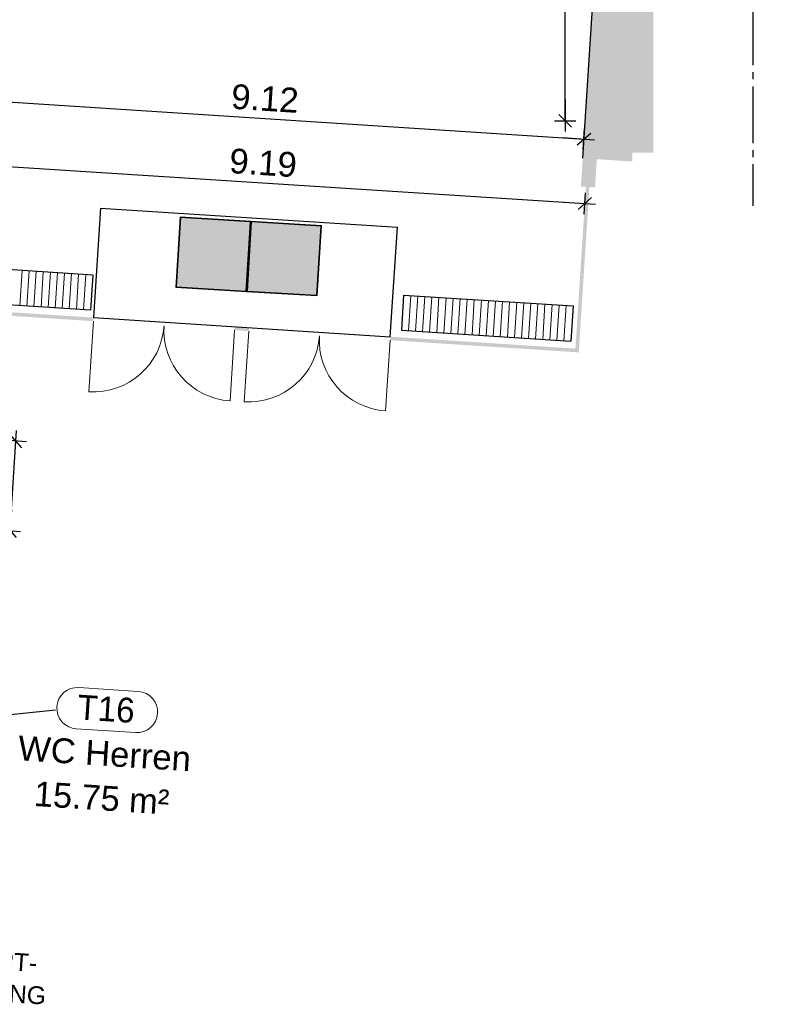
# Model space of a CAD drawing. Header units: metres. Extents: x -15.7 to 45.4, y -8.3 to 46.7.
# Tile 13 of 16: x 34.8 to 45.4, y -4.8 to 9.1. Entities that reach past the tile are written whole.
import ezdxf

# ---------------------------------------------------------------- set-up
doc = ezdxf.new("R2010")
doc.units = ezdxf.units.M
doc.header["$PDMODE"] = 65
doc.linetypes.add('AUSGEZOGEN', pattern=[0])
doc.linetypes.add('STRICHPUNKT2_S5', pattern=[1.1, 0.8, -0.1, 0.1, -0.1])
doc.layers.add('XR$1$_36737_1', color=7, linetype='Continuous')
for name, color, linetype, lineweight in [('XR$1$Allgemein', 7, 'AUSGEZOGEN', 25), ('XR$1$Allgemein01', 7, 'AUSGEZOGEN', 25), ('XR$1$Allgemein02', 7, 'AUSGEZOGEN', 25), ('XR$1$Beschriften', 7, 'AUSGEZOGEN', 25), ('XR$1$Maßlinie 1_100', 7, 'AUSGEZOGEN', 25), ('XR$1$Raum', 7, 'AUSGEZOGEN', 25), ('XR$1$Schnitt', 7, 'AUSGEZOGEN', 25), ('XR$1$Schraffur_1', 7, 'AUSGEZOGEN', 13), ('XR$1$STANDARD_1', 7, 'AUSGEZOGEN', 25)]:
    doc.layers.add(name, color=color, linetype=linetype, lineweight=lineweight)
doc.styles.add('ARIAL', font='arial.ttf')
doc.dimstyles.new('DIMSTYLE_2', dxfattribs={"dimtxt": 0.35, "dimasz": 0.3, "dimexe": 0, "dimexo": 1e-06, "dimgap": 0.175, "dimtad": 2, "dimrnd": 0.005, "dimzin": 4, "dimdsep": 46, "dimtxsty": 'ARIAL', "dimblk1": 'ALL_ML_STRICH', "dimblk2": 'ALL_ML_STRICH', "dimsah": 1, "dimcen": 0, "dimse1": 1, "dimse2": 1, "dimclrd": 7, "dimclre": 7, "dimclrt": 7, "dimadec": 0, "dimazin": 0, "dimtfac": 1, "dimtdec": 0, "dimtix": 1, "dimtmove": 2, "dimatfit": 3, "dimfxl": 0, "dimtzin": 0, "dimlwd": 0, "dimlwe": 25, "dimarcsym": 0})
doc.dimstyles.new('DIMSTYLE_3', dxfattribs={"dimtxt": 0.35, "dimasz": 0.3, "dimexe": 0, "dimexo": 1e-06, "dimgap": 0.175, "dimtad": 2, "dimrnd": 0.005, "dimzin": 4, "dimdsep": 46, "dimtxsty": 'ARIAL', "dimblk1": 'ALL_ML_STRICH', "dimblk2": 'ALL_ML_STRICH', "dimsah": 1, "dimcen": 0, "dimse1": 1, "dimse2": 1, "dimclrd": 7, "dimclre": 7, "dimclrt": 7, "dimadec": 0, "dimazin": 0, "dimtfac": 1, "dimtdec": 0, "dimtix": 1, "dimtmove": 2, "dimatfit": 3, "dimfxl": 0, "dimtzin": 0, "dimlwd": 0, "dimlwe": 25, "dimarcsym": 0})
doc.dimstyles.new('DIMSTYLE_7', dxfattribs={"dimtxt": 0.35, "dimasz": 0.3, "dimexe": 0, "dimexo": 1e-06, "dimgap": 0.175, "dimtad": 2, "dimrnd": 0.005, "dimzin": 4, "dimdsep": 46, "dimtxsty": 'ARIAL', "dimblk1": 'ALL_ML_STRICH', "dimblk2": 'ALL_ML_STRICH', "dimsah": 1, "dimcen": 0, "dimse1": 1, "dimse2": 1, "dimclrd": 7, "dimclre": 7, "dimclrt": 7, "dimadec": 0, "dimazin": 0, "dimtfac": 1, "dimtdec": 0, "dimtix": 1, "dimtmove": 2, "dimatfit": 3, "dimfxl": 0, "dimtvp": 1.2, "dimtzin": 0, "dimlwd": 0, "dimlwe": 25, "dimarcsym": 0})

# ---------------------------------------------------------------- blocks, each defined once
blk = doc.blocks.new('ALL_ML_STRICH')
at = {"color": 0, "linetype": 'ByBlock', "lineweight": -2}
for p, q in [((0, -0.5), (0, 0.5)), ((-1, 0), (0.5, 0)), ((-0.3, -0.3), (0.3, 0.3))]:
    blk.add_line(p, q, dxfattribs=at)
blk = doc.blocks.new('*D12')
at = {"layer": 'DEFPOINTS', "color": 7, "linetype": 'AUSGEZOGEN', "lineweight": 25, "transparency": 33554687}
for p in [(43.79, 14.088), (42.542, 7.658), (45.37, 7.658)]:
    blk.add_point(p, dxfattribs=at)
at = {"layer": 'XR$1$Maßlinie 1_100', "color": 7, "linetype": 'AUSGEZOGEN', "lineweight": -2, "transparency": 33554687}
blk.add_line((42.542, 7.658), (42.542, 14.088), dxfattribs=at)
at = {"layer": 'XR$1$Maßlinie 1_100', "color": 7, "linetype": 'AUSGEZOGEN', "lineweight": 25, "transparency": 33554687, "xscale": 0.3, "yscale": 0.3, "zscale": 0.3}
for p, rotation in [((42.542, 14.088), 90), ((42.542, 7.658), 270)]:
    blk.add_blockref('ALL_ML_STRICH', p, dxfattribs=dict(at, rotation=rotation))
at = {"layer": 'XR$1$Maßlinie 1_100', "color": 7, "linetype": 'AUSGEZOGEN', "lineweight": 25, "transparency": 33554687, "insert": (42.26, 10.898), "char_height": 0.35, "width": 1.4, "attachment_point": 5, "rotation": 90, "style": 'ARIAL'}
blk.add_mtext('\\A1;{\\A1;{6.43\\H0.231000;\\S^ ;}}', dxfattribs=at)
blk = doc.blocks.new('*D46')
at = {"layer": 'DEFPOINTS', "color": 7, "linetype": 'AUSGEZOGEN', "lineweight": 25, "transparency": 33554687}
for p in [(32.623, 3.272), (32.541, 2.005), (34.703, 1.866)]:
    blk.add_point(p, dxfattribs=at)
at = {"layer": 'XR$1$Allgemein', "color": 7, "linetype": 'AUSGEZOGEN', "lineweight": -2, "transparency": 33554687}
blk.add_line((34.703, 1.866), (34.784, 3.133), dxfattribs=at)
at = {"layer": 'XR$1$Allgemein', "color": 7, "linetype": 'AUSGEZOGEN', "lineweight": 25, "transparency": 33554687, "xscale": 0.3, "yscale": 0.3, "zscale": 0.3}
for p, rotation in [((34.784, 3.133), 86.31782446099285), ((34.703, 1.866), 266.3178244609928)]:
    blk.add_blockref('ALL_ML_STRICH', p, dxfattribs=dict(at, rotation=rotation))
at = {"layer": 'XR$1$Allgemein', "color": 7, "linetype": 'AUSGEZOGEN', "lineweight": 25, "transparency": 33554687, "insert": (34.471, 2.543), "char_height": 0.35, "width": 1.4, "attachment_point": 5, "rotation": 86.3178, "style": 'ARIAL'}
blk.add_mtext('\\A1;{\\A1;{1.27\\H0.231000;\\S^ ;}}', dxfattribs=at)
blk = doc.blocks.new('*D66')
at = {"layer": 'DEFPOINTS', "color": 7, "linetype": 'AUSGEZOGEN', "lineweight": 25, "transparency": 33554687}
for p in [(33.771, 8.97), (33.708, 7.986), (42.766, 6.728)]:
    blk.add_point(p, dxfattribs=at)
at = {"layer": 'XR$1$Allgemein', "color": 7, "linetype": 'AUSGEZOGEN', "lineweight": -2, "transparency": 33554687}
blk.add_line((33.708, 7.986), (42.809, 7.4), dxfattribs=at)
at = {"layer": 'XR$1$Allgemein', "color": 7, "linetype": 'AUSGEZOGEN', "lineweight": 25, "transparency": 33554687, "yscale": 0.3, "zscale": 0.3}
for p, xscale, rotation in [((33.708, 7.986), 0.2999999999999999, 176.3178244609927), ((42.809, 7.4), 0.3, 356.3178244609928)]:
    blk.add_blockref('ALL_ML_STRICH', p, dxfattribs=dict(at, xscale=xscale, rotation=rotation))
at = {"layer": 'XR$1$Allgemein', "color": 7, "linetype": 'AUSGEZOGEN', "lineweight": 25, "transparency": 33554687, "insert": (38.304, 7.971), "char_height": 0.35, "width": 1.4, "attachment_point": 5, "rotation": 356.3178, "style": 'ARIAL'}
blk.add_mtext('\\A1;{\\A1;{9.12\\H0.231000;\\S^ ;}}', dxfattribs=at)
blk = doc.blocks.new('*D67')
at = {"layer": 'DEFPOINTS', "color": 7, "linetype": 'AUSGEZOGEN', "lineweight": 25, "transparency": 33554687}
for p in [(33.65, 7.078), (42.836, 6.724), (33.514, 4.979)]:
    blk.add_point(p, dxfattribs=at)
at = {"layer": 'XR$1$Allgemein', "color": 7, "linetype": 'AUSGEZOGEN', "lineweight": -2, "transparency": 33554687}
blk.add_line((33.65, 7.078), (42.821, 6.488), dxfattribs=at)
at = {"layer": 'XR$1$Allgemein', "color": 7, "linetype": 'AUSGEZOGEN', "lineweight": 25, "transparency": 33554687, "yscale": 0.3, "zscale": 0.3}
for p, xscale, rotation in [((33.65, 7.078), 0.2999999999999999, 176.3178244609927), ((42.821, 6.488), 0.3, 356.3178244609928)]:
    blk.add_blockref('ALL_ML_STRICH', p, dxfattribs=dict(at, xscale=xscale, rotation=rotation))
at = {"layer": 'XR$1$Allgemein', "color": 7, "linetype": 'AUSGEZOGEN', "lineweight": 25, "transparency": 33554687, "insert": (38.278, 7.062), "char_height": 0.35, "width": 1.4, "attachment_point": 5, "rotation": 356.3178, "style": 'ARIAL'}
blk.add_mtext('\\A1;{\\A1;{9.19\\H0.231000;\\S^ ;}}', dxfattribs=at)
blk = doc.blocks.new('Notausgang_1', base_point=(14.397, 3.905))
at = {"layer": 'XR$1$_36737_1', "linetype": 'AUSGEZOGEN', "lineweight": 13, "true_color": 0x000000, "transparency": 33554687}
h = blk.add_hatch(color=18, dxfattribs=at)
h.paths.add_polyline_path([(14.897, 4.41), (13.897, 4.41), (13.897, 3.41), (14.897, 3.41)])
h.paths.add_polyline_path([(14.887, 4.4), (14.887, 3.42), (13.907, 3.42), (13.907, 4.4)], flags=16)
at = {"layer": 'XR$1$_36737_1', "linetype": 'AUSGEZOGEN', "lineweight": 13, "transparency": 33554687}
blk.add_hatch(color=7, dxfattribs=at).paths.add_polyline_path([(13.907, 4.4), (13.907, 3.42), (14.887, 3.42), (14.887, 4.4)])
at = {"layer": 'XR$1$_36737_1', "linetype": 'AUSGEZOGEN', "lineweight": 13, "true_color": 0x009e28, "transparency": 33554687}
h = blk.add_hatch(color=104, dxfattribs=at)
h.paths.add_polyline_path([(14.338, 4.197), (14.331, 4.198), (14.324, 4.199), (14.317, 4.199), (14.31, 4.198), (14.304, 4.197), (14.297, 4.195), (14.291, 4.192), (14.285, 4.189), (14.279, 4.185), (14.274, 4.18), (14.269, 4.175), (14.265, 4.17), (14.262, 4.164), (14.259, 4.158), (14.256, 4.152), (14.255, 4.145), (14.254, 4.138), (14.253, 4.132), (14.254, 4.125), (14.255, 4.118), (14.256, 4.111), (14.259, 4.105), (14.262, 4.099), (14.265, 4.093), (14.269, 4.088), (14.274, 4.083), (14.279, 4.078), (14.285, 4.074), (14.291, 4.071), (14.297, 4.068), (14.304, 4.066), (14.31, 4.065), (14.317, 4.064), (14.324, 4.064), (14.331, 4.065), (14.338, 4.066), (14.344, 4.068), (14.35, 4.071), (14.356, 4.074), (14.362, 4.078), (14.367, 4.083), (14.372, 4.088), (14.376, 4.093), (14.38, 4.099), (14.383, 4.105), (14.385, 4.111), (14.387, 4.118), (14.388, 4.125), (14.388, 4.132), (14.388, 4.138), (14.387, 4.145), (14.385, 4.152), (14.383, 4.158), (14.38, 4.164), (14.376, 4.17), (14.372, 4.175), (14.367, 4.18), (14.362, 4.185), (14.356, 4.189), (14.35, 4.192), (14.344, 4.195)])
h.paths.add_polyline_path([(13.927, 3.44), (14.867, 3.44), (14.867, 4.38), (13.927, 4.38)])
h.paths.add_polyline_path([(14.146, 3.501), (14.146, 3.846), (14.278, 3.846), (14.278, 3.846), (14.279, 3.846), (14.279, 3.846), (14.279, 3.846), (14.28, 3.846), (14.28, 3.846), (14.28, 3.846), (14.281, 3.846), (14.281, 3.847), (14.282, 3.847), (14.282, 3.847), (14.282, 3.847), (14.283, 3.847), (14.283, 3.847), (14.283, 3.848), (14.284, 3.848), (14.284, 3.848), (14.284, 3.848), (14.284, 3.848), (14.285, 3.849), (14.285, 3.849), (14.285, 3.849), (14.286, 3.85), (14.286, 3.85), (14.286, 3.85), (14.286, 3.85), (14.286, 3.851), (14.287, 3.851), (14.287, 3.851), (14.287, 3.852), (14.287, 3.852), (14.318, 3.926), (14.405, 3.787), (14.405, 3.787), (14.405, 3.787), (14.405, 3.786), (14.406, 3.786), (14.406, 3.786), (14.406, 3.785), (14.406, 3.785), (14.406, 3.785), (14.406, 3.784), (14.406, 3.784), (14.406, 3.784), (14.406, 3.783), (14.406, 3.783), (14.406, 3.782), (14.406, 3.782), (14.406, 3.782), (14.406, 3.781), (14.406, 3.781), (14.406, 3.781), (14.406, 3.78), (14.406, 3.78), (14.406, 3.78), (14.406, 3.779), (14.406, 3.779), (14.406, 3.778), (14.406, 3.778), (14.406, 3.778), (14.405, 3.777), (14.405, 3.777), (14.405, 3.777), (14.405, 3.776), (14.229, 3.505), (14.302, 3.505), (14.466, 3.746), (14.466, 3.629), (14.466, 3.627), (14.466, 3.626), (14.467, 3.625), (14.467, 3.623), (14.467, 3.622), (14.467, 3.621), (14.468, 3.62), (14.468, 3.619), (14.469, 3.618), (14.469, 3.616), (14.47, 3.615), (14.471, 3.614), (14.472, 3.613), (14.472, 3.612), (14.473, 3.611), (14.474, 3.61), (14.475, 3.61), (14.476, 3.609), (14.477, 3.608), (14.478, 3.607), (14.479, 3.607), (14.48, 3.606), (14.481, 3.606), (14.483, 3.605), (14.484, 3.605), (14.485, 3.604), (14.486, 3.604), (14.488, 3.604), (14.489, 3.604), (14.49, 3.604), (14.491, 3.604), (14.693, 3.604), (14.692, 3.606), (14.691, 3.609), (14.691, 3.612), (14.69, 3.615), (14.689, 3.618), (14.687, 3.62), (14.686, 3.623), (14.685, 3.626), (14.683, 3.628), (14.681, 3.631), (14.68, 3.633), (14.678, 3.635), (14.676, 3.638), (14.674, 3.64), (14.671, 3.642), (14.669, 3.644), (14.667, 3.645), (14.664, 3.647), (14.662, 3.649), (14.659, 3.65), (14.657, 3.651), (14.654, 3.653), (14.651, 3.654), (14.648, 3.655), (14.645, 3.655), (14.643, 3.656), (14.64, 3.657), (14.637, 3.657), (14.634, 3.657), (14.631, 3.658), (14.628, 3.658), (14.533, 3.658), (14.533, 3.789), (14.533, 3.789), (14.533, 3.79), (14.533, 3.791), (14.533, 3.792), (14.533, 3.793), (14.533, 3.794), (14.533, 3.795), (14.532, 3.795), (14.532, 3.796), (14.532, 3.797), (14.532, 3.798), (14.532, 3.799), (14.532, 3.8), (14.531, 3.8), (14.531, 3.801), (14.531, 3.802), (14.531, 3.803), (14.531, 3.804), (14.53, 3.805), (14.53, 3.805), (14.53, 3.806), (14.529, 3.807), (14.529, 3.808), (14.529, 3.809), (14.528, 3.809), (14.528, 3.81), (14.528, 3.811), (14.527, 3.812), (14.527, 3.812), (14.526, 3.813), (14.526, 3.814), (14.418, 3.998), (14.512, 3.998), (14.513, 3.998), (14.513, 3.998), (14.513, 3.998), (14.514, 3.998), (14.514, 3.997), (14.514, 3.997), (14.515, 3.997), (14.515, 3.997), (14.515, 3.997), (14.516, 3.997), (14.516, 3.997), (14.516, 3.997), (14.517, 3.997), (14.517, 3.996), (14.517, 3.996), (14.518, 3.996), (14.518, 3.996), (14.518, 3.996), (14.518, 3.996), (14.519, 3.995), (14.519, 3.995), (14.519, 3.995), (14.519, 3.995), (14.52, 3.994), (14.52, 3.994), (14.52, 3.994), (14.52, 3.994), (14.521, 3.993), (14.521, 3.993), (14.521, 3.993), (14.521, 3.993), (14.552, 3.936), (14.554, 3.934), (14.556, 3.933), (14.558, 3.932), (14.56, 3.931), (14.562, 3.93), (14.564, 3.929), (14.566, 3.929), (14.569, 3.929), (14.571, 3.929), (14.573, 3.929), (14.575, 3.929), (14.578, 3.929), (14.58, 3.93), (14.582, 3.931), (14.584, 3.932), (14.586, 3.933), (14.588, 3.935), (14.589, 3.936), (14.591, 3.938), (14.592, 3.94), (14.594, 3.942), (14.595, 3.944), (14.596, 3.946), (14.596, 3.948), (14.597, 3.95), (14.597, 3.952), (14.597, 3.955), (14.597, 3.957), (14.597, 3.959), (14.596, 3.961), (14.596, 3.964), (14.562, 4.026), (14.561, 4.027), (14.56, 4.028), (14.559, 4.03), (14.558, 4.031), (14.557, 4.033), (14.556, 4.034), (14.555, 4.035), (14.553, 4.036), (14.552, 4.038), (14.551, 4.039), (14.55, 4.04), (14.548, 4.041), (14.547, 4.042), (14.545, 4.043), (14.544, 4.044), (14.542, 4.045), (14.541, 4.045), (14.539, 4.046), (14.538, 4.047), (14.536, 4.047), (14.535, 4.048), (14.533, 4.049), (14.531, 4.049), (14.53, 4.05), (14.528, 4.05), (14.526, 4.05), (14.525, 4.051), (14.523, 4.051), (14.521, 4.051), (14.52, 4.051), (14.518, 4.051), (14.337, 4.051), (14.335, 4.051), (14.333, 4.051), (14.331, 4.051), (14.329, 4.05), (14.327, 4.05), (14.325, 4.05), (14.323, 4.049), (14.321, 4.049), (14.319, 4.048), (14.318, 4.047), (14.316, 4.046), (14.314, 4.046), (14.312, 4.045), (14.311, 4.044), (14.309, 4.043), (14.307, 4.042), (14.306, 4.04), (14.304, 4.039), (14.303, 4.038), (14.301, 4.037), (14.3, 4.035), (14.299, 4.034), (14.297, 4.032), (14.296, 4.031), (14.295, 4.029), (14.294, 4.027), (14.293, 4.026), (14.292, 4.024), (14.291, 4.022), (14.291, 4.02), (14.29, 4.019), (14.247, 3.905), (14.247, 3.905), (14.246, 3.904), (14.246, 3.904), (14.246, 3.904), (14.246, 3.903), (14.246, 3.903), (14.245, 3.903), (14.245, 3.902), (14.245, 3.902), (14.245, 3.902), (14.244, 3.901), (14.244, 3.901), (14.244, 3.901), (14.244, 3.901), (14.243, 3.9), (14.243, 3.9), (14.243, 3.9), (14.242, 3.9), (14.242, 3.9), (14.242, 3.899), (14.241, 3.899), (14.241, 3.899), (14.241, 3.899), (14.24, 3.899), (14.24, 3.899), (14.239, 3.899), (14.239, 3.899), (14.239, 3.899), (14.238, 3.899), (14.238, 3.898), (14.237, 3.898), (14.146, 3.898), (14.146, 4.297), (14.647, 4.297), (14.647, 3.675), (14.65, 3.674), (14.653, 3.673), (14.656, 3.672), (14.659, 3.671), (14.662, 3.67), (14.665, 3.668), (14.668, 3.667), (14.671, 3.665), (14.673, 3.664), (14.676, 3.662), (14.679, 3.66), (14.681, 3.658), (14.683, 3.656), (14.686, 3.654), (14.688, 3.652), (14.69, 3.65), (14.692, 3.647), (14.694, 3.645), (14.696, 3.642), (14.698, 3.64), (14.7, 3.637), (14.702, 3.634), (14.703, 3.632), (14.705, 3.629), (14.706, 3.626), (14.707, 3.623), (14.708, 3.62), (14.709, 3.617), (14.71, 3.614), (14.711, 3.611), (14.711, 3.608), (14.711, 3.588), (14.647, 3.588), (14.647, 3.503), (14.705, 3.445), (14.354, 3.445), (14.305, 3.494), (14.23, 3.494), (14.278, 3.445), (14.203, 3.445)], flags=16)
at = {"layer": 'XR$1$_36737_1', "color": 7, "linetype": 'AUSGEZOGEN', "lineweight": 13, "transparency": 33554687}
blk.add_line((13.897, 4.41), (14.897, 4.41), dxfattribs=at)
blk.add_lwpolyline([(14.897, 4.41), (14.897, 3.41), (13.897, 3.41), (13.897, 4.41)], dxfattribs=at)
blk.add_lwpolyline([(13.907, 3.42), (13.907, 4.4), (14.887, 4.4), (14.887, 3.42), (13.907, 3.42)], close=True, dxfattribs=at)
blk = doc.blocks.new('Richtungspfeil gerade_1', base_point=(17.392, 4.905))
at = {"layer": 'XR$1$_36737_1', "linetype": 'AUSGEZOGEN', "lineweight": 13, "true_color": 0x000000, "transparency": 33554687}
h = blk.add_hatch(color=18, dxfattribs=at)
h.paths.add_polyline_path([(16.897, 4.4), (16.897, 5.4), (17.897, 5.4), (17.897, 4.4)], flags=16)
h.paths.add_polyline_path([(16.907, 4.41), (17.887, 4.41), (17.887, 5.39), (16.907, 5.39)])
at = {"layer": 'XR$1$_36737_1', "linetype": 'AUSGEZOGEN', "lineweight": 13, "transparency": 33554687}
blk.add_hatch(color=7, dxfattribs=at).paths.add_polyline_path([(16.907, 5.39), (17.887, 5.39), (17.887, 4.41), (16.907, 4.41)], flags=16)
at = {"layer": 'XR$1$_36737_1', "linetype": 'AUSGEZOGEN', "lineweight": 13, "true_color": 0x009e28, "transparency": 33554687}
h = blk.add_hatch(color=104, dxfattribs=at)
h.paths.add_polyline_path([(16.927, 4.43), (16.927, 5.37), (17.867, 5.37), (17.867, 4.43)], flags=16)
h.paths.add_polyline_path([(17.321, 4.963), (17.321, 4.559), (17.5, 4.559), (17.5, 4.963), (17.729, 4.723), (17.729, 4.956), (17.41, 5.275), (17.092, 4.956), (17.092, 4.723)])
at = {"layer": 'XR$1$_36737_1', "color": 7, "linetype": 'AUSGEZOGEN', "lineweight": 13, "transparency": 33554687}
for p, q in [((16.897, 5.4), (16.897, 4.4)), ((16.897, 4.41), (17.897, 4.41))]:
    blk.add_line(p, q, dxfattribs=at)
blk.add_lwpolyline([(16.897, 4.4), (17.897, 4.4), (17.897, 5.4), (16.897, 5.4)], dxfattribs=at)
blk.add_lwpolyline([(17.887, 5.39), (16.907, 5.39), (16.907, 4.41), (17.887, 4.41), (17.887, 5.39)], close=True, dxfattribs=at)

msp = doc.modelspace()

# ---------------------------------------------------------------- hatches: boundary and pattern name
at = {"layer": 'XR$1$Allgemein01', "linetype": 'AUSGEZOGEN', "lineweight": 18, "transparency": 33554687}
for points in [[(43.4902, 7.0824), (43.4902, 19.4579), (43.1902, 19.4772), (43.1886, 13.2968), (42.7916, 7.1273)], [(43.4902, 12.9128), (43.4902, 7.5079), (43.7902, 7.5079), (43.7902, 12.9128)], [(43.4902, 7.2079), (43.7902, 7.2079), (43.7902, 7.5079), (43.4902, 7.5079)], [(42.9655, 6.7153), (42.9912, 7.1145), (42.7916, 7.1273), (42.7659, 6.7282)]]:
    msp.add_hatch(color=252, dxfattribs=at).paths.add_polyline_path(points)
at = {"layer": 'XR$1$Allgemein02', "linetype": 'AUSGEZOGEN', "lineweight": 18, "transparency": 33554687}
for points in [[(42.7386, 4.4352), (42.8857, 6.7205), (42.8358, 6.7237), (42.6887, 4.4384)], [(33.5145, 4.9787), (35.8796, 4.8265), (35.8828, 4.8764), (33.5177, 5.0286)], [(37.8787, 4.748), (37.8754, 4.6981), (38.075, 4.6852), (38.0782, 4.7351)], [(40.0709, 4.5568), (42.7354, 4.3853), (42.7386, 4.4352), (40.0741, 4.6067)]]:
    msp.add_hatch(color=252, dxfattribs=at).paths.add_polyline_path(points)

# ---------------------------------------------------------------- linework, layer by layer
at = {"layer": 'XR$1$Allgemein01', "color": 7, "linetype": 'AUSGEZOGEN', "lineweight": 25, "transparency": 33554687}
msp.add_line((42.7916, 7.1273), (43.1886, 13.2968), dxfattribs=at)
at = {"layer": 'XR$1$Allgemein02', "color": 7, "linetype": 'AUSGEZOGEN', "lineweight": 25, "transparency": 33554687}
for p, q in [((35.9823, 6.4232), (35.8828, 4.8764)), ((35.9823, 6.4232), (40.1737, 6.1535)), ((40.0741, 4.6067), (40.1737, 6.1535)), ((35.8714, 5.4784), (33.5562, 5.6274)), ((35.8714, 5.4784), (35.8393, 4.9794)), ((40.2623, 5.1958), (40.2302, 4.6968)), ((40.2623, 5.1958), (42.6574, 5.0417)), ((35.8393, 4.9794), (33.5241, 5.1284)), ((42.6574, 5.0417), (42.6253, 4.5427)), ((35.8828, 4.8764), (40.0741, 4.6067)), ((40.2302, 4.6968), (42.6253, 4.5427))]:
    msp.add_line(p, q, dxfattribs=at)
at = {"layer": 'XR$1$Allgemein02', "color": 7, "linetype": 'AUSGEZOGEN', "lineweight": 13, "transparency": 33554687}
for p, q in [((34.8735, 5.5426), (34.8414, 5.0436)), ((34.9733, 5.5362), (34.9412, 5.0372)), ((35.0731, 5.5297), (35.041, 5.0308)), ((35.1729, 5.5233), (35.1408, 5.0244)), ((35.2727, 5.5169), (35.2406, 5.0179)), ((35.3725, 5.5105), (35.3403, 5.0115)), ((35.4722, 5.5041), (35.4401, 5.0051)), ((35.572, 5.4976), (35.5399, 4.9987)), ((35.6718, 5.4912), (35.6397, 4.9922)), ((35.7716, 5.4848), (35.7395, 4.9858)), ((40.3621, 5.1894), (40.33, 4.6904)), ((40.4619, 5.1829), (40.4298, 4.684)), ((40.5617, 5.1765), (40.5296, 4.6776)), ((40.6615, 5.1701), (40.6294, 4.6711)), ((40.7613, 5.1637), (40.7292, 4.6647)), ((40.8611, 5.1573), (40.829, 4.6583)), ((40.9609, 5.1508), (40.9288, 4.6519)), ((41.0607, 5.1444), (41.0286, 4.6454)), ((41.1605, 5.138), (41.1284, 4.639)), ((41.2603, 5.1316), (41.2282, 4.6326)), ((41.3601, 5.1251), (41.328, 4.6262)), ((41.4599, 5.1187), (41.4278, 4.6198)), ((41.5597, 5.1123), (41.5275, 4.6133)), ((41.6594, 5.1059), (41.6273, 4.6069)), ((41.7592, 5.0995), (41.7271, 4.6005)), ((41.859, 5.093), (41.8269, 4.5941)), ((41.9588, 5.0866), (41.9267, 4.5876)), ((42.0586, 5.0802), (42.0265, 4.5812)), ((42.1584, 5.0738), (42.1263, 4.5748)), ((42.2582, 5.0673), (42.2261, 4.5684)), ((42.358, 5.0609), (42.3259, 4.562)), ((42.4578, 5.0545), (42.4257, 4.5555)), ((42.5576, 5.0481), (42.5255, 4.5491))]:
    msp.add_line(p, q, dxfattribs=at)
at = {"layer": 'XR$1$Allgemein02', "color": 7, "linetype": 'AUSGEZOGEN', "lineweight": 18, "transparency": 33554687}
for p, q in [((35.8796, 4.8265), (35.8154, 3.8286)), ((37.8754, 4.6981), (37.8112, 3.7001)), ((38.075, 4.6852), (38.0108, 3.6873)), ((40.0709, 4.5568), (40.0067, 3.5588))]:
    msp.add_line(p, q, dxfattribs=at)
for centre, start, end in [((35.8796, 4.8265), 266.31782, 356.31782), ((37.8754, 4.6981), 176.31782, 266.31782), ((38.075, 4.6852), 266.31782, 356.31782), ((40.0709, 4.5568), 176.31782, 266.31782)]:
    msp.add_arc(centre, 1, start, end, dxfattribs=at)
at = {"layer": 'XR$1$Raum', "color": 7, "linetype": 'AUSGEZOGEN', "lineweight": 18, "transparency": 33554687}
for p, q in [((36.5145, -0.4051), (35.6737, -0.351)), ((36.4771, -0.9872), (35.6363, -0.9331))]:
    msp.add_line(p, q, dxfattribs=at)
for centre, start, end in [((35.655, -0.642), 86.31782, 266.31782), ((36.4958, -0.6961), 266.31782, 86.31782)]:
    msp.add_arc(centre, 0.2917, start, end, dxfattribs=at)
at = {"layer": 'XR$1$Schnitt', "color": 7, "linetype": 'STRICHPUNKT2_S5', "lineweight": 25, "transparency": 33554687}
msp.add_line((45.1936, 19.1436), (45.1936, 6.4536), dxfattribs=at)
at = {"layer": 'XR$1$Schraffur_1', "color": 7, "linetype": 'AUSGEZOGEN', "lineweight": 25, "transparency": 33554687}
msp.add_line((32.1686, -1.0015), (35.3459, -0.6646), dxfattribs=at)

# ---------------------------------------------------------------- block references
at = {"layer": 'XR$1$STANDARD_1', "color": 7, "linetype": 'AUSGEZOGEN', "lineweight": 18, "transparency": 33554687, "rotation": 176.5841961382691}
msp.add_blockref('Richtungspfeil gerade_1', (37.5792, 5.7651), dxfattribs=at)
at = {"layer": 'XR$1$STANDARD_1', "color": 7, "linetype": 'AUSGEZOGEN', "lineweight": 18, "transparency": 33554687, "xscale": -1, "rotation": 356.5841961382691}
msp.add_blockref('Notausgang_1', (38.5724, 5.7058), dxfattribs=at)

# ---------------------------------------------------------------- texts
at = {"layer": 'XR$1$Beschriften', "color": 7, "linetype": 'AUSGEZOGEN', "lineweight": 25, "transparency": 33554687, "insert": (34.4445, -4.079), "char_height": 0.25, "width": 1.737636, "attachment_point": 2, "rotation": 356.31782, "line_spacing_factor": 1.084337, "style": 'ARIAL'}
msp.add_mtext('\\A1;{\\fArial|i0|b0;\\H0.250000;\\W1.000000;\\C7;HAUPT-}\\P{\\fArial|i0|b0;\\H0.250000;\\W1.000000;\\C7;EINGANG}\\P', dxfattribs=at)
at = {"layer": 'XR$1$Raum', "color": 7, "linetype": 'AUSGEZOGEN', "lineweight": 18, "transparency": 33554687, "char_height": 0.35, "rotation": 356.31782, "style": 'ARIAL'}
for s, insert, width, attachment_point in [('\\W0.96;T16', (35.6445, -0.805), 1.011147, 7), ('\\W1.00;WC Herren', (36.0261, -1.4609), 2.631375, 8), ('\\W0.99;15.75 m²', (35.9856, -2.0896), 2.109583, 8)]:
    msp.add_mtext(s, dxfattribs=dict(at, insert=insert, width=width, attachment_point=attachment_point))

# ---------------------------------------------------------------- dimensions: what is measured, and where the dimension line sits
at = {"layer": 'XR$1$Allgemein', "color": 7, "linetype": 'AUSGEZOGEN', "lineweight": 25, "transparency": 33554687}
for base, p1, p2, angle, dimstyle, picture, middle in [((42.8092, 7.4), (33.7714, 8.9704), (42.7659, 6.7282), 356.31782, 'DIMSTYLE_3', '*D66', (38.3036, 7.9715)), ((42.8206, 6.4883), (33.5145, 4.9787), (42.8358, 6.7237), 356.31782, 'DIMSTYLE_3', '*D67', (38.278, 7.0621)), ((34.7843, 3.1333), (32.5415, 2.0051), (32.623, 3.2724), 86.31782, 'DIMSTYLE_7', '*D46', (34.4707, 2.5426))]:
    dim = msp.add_linear_dim(base=base, p1=p1, p2=p2, angle=angle, dimstyle=dimstyle, override={"dimpost": '<>', "dimclrd": 7, "dimclre": 7, "dimclrt": 7, "dimlwd": 0, "dimlwe": 25}, dxfattribs=at)
    dim.commit()
    dim.dimension.update_dxf_attribs({"geometry": picture, "text_midpoint": middle, "dimtype": 160})
at = {"layer": 'XR$1$Maßlinie 1_100', "color": 7, "linetype": 'AUSGEZOGEN', "lineweight": 25, "transparency": 33554687}
dim = msp.add_linear_dim(base=(42.5417, 14.0879), p1=(45.3702, 7.6579), p2=(43.7902, 14.0879), angle=90, dimstyle='DIMSTYLE_2', override={"dimpost": '<>', "dimclrd": 7, "dimclre": 7, "dimclrt": 7, "dimlwd": 0, "dimlwe": 25}, dxfattribs=at)
dim.commit()
dim.dimension.update_dxf_attribs({"geometry": '*D12', "text_midpoint": (42.2605, 10.8982), "dimtype": 160})

doc.saveas('drawing.dxf')
